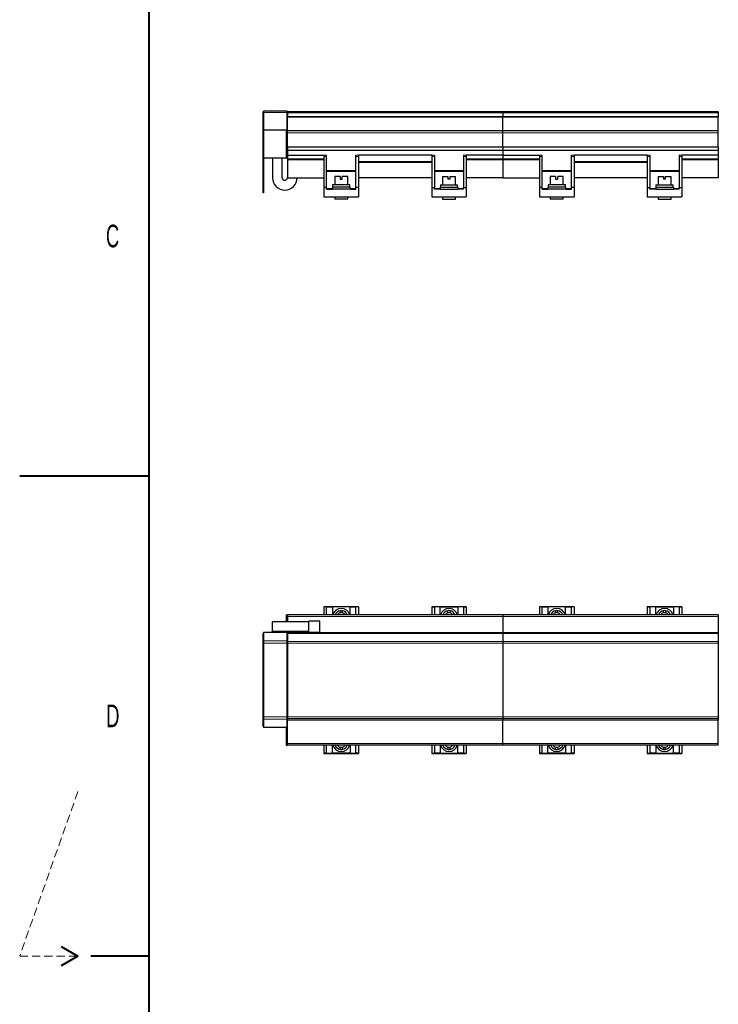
# Model space of a CAD drawing. Header units: millimetres. Extents: x 0 to 841, y 0 to 594.
# Tile 2 of 17: x 0 to 108, y 290 to 442. Entities that reach past the tile are written whole.
import ezdxf

# ---------------------------------------------------------------- set-up
doc = ezdxf.new("R2010")
doc.units = ezdxf.units.MM
doc.linetypes.add('HIDDEN', pattern=[1.905, 1.27, -0.635])
doc.styles.add('SLDTEXTSTYLE0', font='TXT', dxfattribs={"width": 0.605})

msp = doc.modelspace()

# ---------------------------------------------------------------- linework, layer by layer
at = {"color": 7, "linetype": 'Continuous', "lineweight": 40}
for p, q in [((20, 10), (20, 584)), ((0, 371.25), (20, 371.25)), ((6.4, 298.5), (9, 297)), ((9, 297), (6.4, 295.5)), ((20, 297), (11, 297))]:
    msp.add_line(p, q, dxfattribs=at)
at = {"color": 7, "linetype": 'Continuous', "lineweight": 30}
for p, q in [((37.7, 427.53), (37.6, 427.53)), ((37.6, 427.53), (37.6, 427.38)), ((37.6, 427.38), (37.6, 424.66)), ((41.37, 427.66), (37.7, 427.66)), ((37.7, 427.66), (37.7, 427.43)), ((37.7, 427.43), (37.7, 424.68)), ((41.37, 427.43), (41.37, 427.66)), ((41.37, 424.68), (41.37, 427.43)), ((41.4, 426.52), (41.37, 426.52)), ((74.7, 427.53), (41.4, 427.53)), ((41.4, 427.53), (41.4, 427.38)), ((41.4, 427.38), (41.4, 426.77)), ((74.7, 426.77), (41.4, 426.77)), ((41.4, 426.72), (41.4, 426.77)), ((74.7, 426.72), (41.4, 426.72)), ((41.4, 424.6), (41.4, 426.72)), ((74.7, 427.53), (74.7, 427.38)), ((74.7, 427.38), (74.7, 426.77)), ((74.7, 426.72), (74.7, 426.77)), ((74.7, 424.6), (74.7, 426.72)), ((108.03, 427.53), (74.73, 427.53)), ((74.73, 427.53), (74.73, 427.38)), ((74.73, 427.38), (74.73, 426.77)), ((108.03, 426.77), (74.73, 426.77)), ((74.73, 426.72), (74.73, 426.77)), ((108.03, 426.72), (74.73, 426.72)), ((74.73, 424.6), (74.73, 426.72)), ((108.03, 427.53), (108.03, 427.38)), ((108.03, 427.38), (108.03, 426.77)), ((108.03, 426.72), (108.03, 426.77)), ((108.03, 424.6), (108.03, 426.72)), ((41.37, 425.02), (41.4, 425.02)), ((37.7, 424.66), (37.6, 424.66)), ((37.6, 424.66), (37.6, 420.38)), ((37.7, 424.68), (37.7, 420.37)), ((41.37, 424.68), (37.7, 424.68)), ((41.23, 424.58), (41.23, 424.31)), ((41.23, 424.58), (41.37, 424.58)), ((41.23, 424.31), (41.23, 422.08)), ((41.37, 424.58), (41.37, 424.68)), ((41.37, 424.58), (41.37, 424.31)), ((41.37, 424.31), (41.37, 422.08)), ((41.4, 424.58), (41.4, 424.6)), ((74.7, 424.58), (41.4, 424.58)), ((41.4, 424.31), (41.4, 424.58)), ((41.4, 422.08), (41.4, 424.31)), ((74.7, 424.58), (74.7, 424.6)), ((74.7, 424.31), (74.7, 424.58)), ((74.7, 422.08), (74.7, 424.31)), ((74.73, 424.58), (74.73, 424.6)), ((108.03, 424.58), (74.73, 424.58)), ((74.73, 424.31), (74.73, 424.58)), ((74.73, 422.08), (74.73, 424.31)), ((108.03, 424.58), (108.03, 424.6)), ((108.03, 424.31), (108.03, 424.58)), ((108.03, 422.08), (108.03, 424.31)), ((41.23, 422.08), (41.37, 422.08)), ((41.23, 422.08), (41.23, 420.37)), ((41.37, 422.08), (41.37, 420.37)), ((74.7, 422.08), (41.4, 422.08)), ((41.4, 422.08), (41.4, 421.58)), ((74.7, 422.08), (74.7, 421.58)), ((108.03, 422.08), (74.73, 422.08)), ((74.73, 422.08), (74.73, 421.58)), ((108.03, 422.08), (108.03, 421.58)), ((37.7, 420.38), (37.6, 420.38)), ((37.6, 420.38), (37.6, 415.03)), ((37.7, 420.37), (37.7, 415.03)), ((41.37, 420.37), (37.7, 420.37)), ((39.1, 420.37), (39.1, 417.35)), ((40.6, 417.35), (40.6, 420.37)), ((41.23, 420.37), (41.37, 420.37)), ((74.7, 421.58), (41.4, 421.58)), ((41.4, 421.58), (41.4, 420.85)), ((41.4, 420.85), (47.05, 420.85)), ((41.4, 420.85), (41.4, 420.29)), ((41.4, 420.29), (41.4, 420.13)), ((41.4, 420.13), (41.4, 417.35)), ((47.05, 420.85), (47.05, 420.64)), ((47.05, 420.64), (47.05, 415.85)), ((47.45, 420.64), (47.45, 420.85)), ((47.45, 415.85), (47.45, 420.64)), ((51.98, 420.64), (51.98, 420.85)), ((51.98, 415.85), (51.98, 420.64)), ((52.38, 420.85), (52.38, 420.64)), ((63.72, 420.85), (52.38, 420.85)), ((52.38, 420.64), (52.38, 415.85)), ((63.72, 420.85), (63.72, 420.64)), ((63.72, 420.64), (63.72, 415.85)), ((64.12, 420.85), (64.12, 420.64)), ((64.12, 420.64), (64.12, 415.85)), ((68.65, 420.85), (68.65, 420.64)), ((68.65, 420.64), (68.65, 415.85)), ((69.05, 420.85), (69.05, 420.64)), ((74.7, 420.85), (69.05, 420.85)), ((69.05, 420.64), (69.05, 415.85)), ((74.7, 421.58), (74.7, 420.85)), ((74.7, 420.85), (74.7, 420.29)), ((74.7, 420.29), (74.7, 420.13)), ((74.7, 420.13), (74.7, 417.35)), ((108.03, 421.58), (74.73, 421.58)), ((74.73, 421.58), (74.73, 420.85)), ((74.73, 420.85), (80.38, 420.85)), ((74.73, 420.85), (74.73, 420.29)), ((74.73, 420.29), (74.73, 420.13)), ((74.73, 420.13), (74.73, 417.35)), ((80.38, 420.85), (80.38, 420.64)), ((80.38, 420.64), (80.38, 415.85)), ((80.78, 420.64), (80.78, 420.85)), ((80.78, 415.85), (80.78, 420.64)), ((85.32, 420.64), (85.32, 420.85)), ((85.32, 415.85), (85.32, 420.64)), ((85.72, 420.85), (85.72, 420.64)), ((97.05, 420.85), (85.72, 420.85)), ((85.72, 420.64), (85.72, 415.85)), ((97.05, 420.85), (97.05, 420.64)), ((97.05, 420.64), (97.05, 415.85)), ((97.45, 420.85), (97.45, 420.64)), ((97.45, 420.64), (97.45, 415.85)), ((101.98, 420.85), (101.98, 420.64)), ((101.98, 420.64), (101.98, 415.85)), ((102.38, 420.85), (102.38, 420.64)), ((108.03, 420.85), (102.38, 420.85)), ((102.38, 420.64), (102.38, 415.85)), ((108.03, 421.58), (108.03, 420.85)), ((108.03, 420.85), (108.03, 420.29)), ((108.03, 420.29), (108.03, 420.13)), ((108.03, 420.13), (108.03, 417.35)), ((41.4, 417.35), (47.05, 417.35)), ((48.72, 417.53), (48.72, 416.23)), ((49.55, 417.53), (48.72, 417.53)), ((49.55, 417.53), (49.55, 417.1)), ((49.55, 417.1), (49.89, 417.1)), ((49.89, 417.1), (49.89, 417.53)), ((50.72, 417.53), (49.89, 417.53)), ((50.72, 416.23), (50.72, 417.53)), ((63.72, 417.35), (52.38, 417.35)), ((65.38, 417.53), (65.38, 416.23)), ((65.38, 417.53), (66.21, 417.53)), ((66.21, 417.53), (66.21, 417.1)), ((66.55, 417.1), (66.21, 417.1)), ((66.55, 417.1), (66.55, 417.53)), ((66.55, 417.53), (67.38, 417.53)), ((67.38, 416.23), (67.38, 417.53)), ((74.7, 417.35), (69.05, 417.35)), ((74.73, 417.35), (80.38, 417.35)), ((82.05, 417.53), (82.05, 416.23)), ((82.88, 417.53), (82.05, 417.53)), ((82.88, 417.53), (82.88, 417.1)), ((82.88, 417.1), (83.22, 417.1)), ((83.22, 417.1), (83.22, 417.53)), ((84.05, 417.53), (83.22, 417.53)), ((84.05, 416.23), (84.05, 417.53)), ((97.05, 417.35), (85.72, 417.35)), ((98.72, 417.53), (98.72, 416.23)), ((98.72, 417.53), (99.55, 417.53)), ((99.55, 417.53), (99.55, 417.1)), ((99.89, 417.1), (99.55, 417.1)), ((99.89, 417.1), (99.89, 417.53)), ((99.89, 417.53), (100.72, 417.53)), ((100.72, 416.23), (100.72, 417.53)), ((108.03, 417.35), (102.38, 417.35)), ((47.45, 415.85), (47.05, 415.85)), ((47.05, 415.85), (47.05, 414.38)), ((47.45, 415.58), (47.45, 415.85)), ((47.45, 415.58), (48.35, 415.58)), ((51.08, 415.87), (48.35, 415.87)), ((48.35, 415.87), (48.35, 415.58)), ((51.08, 415.58), (48.35, 415.58)), ((48.38, 416.23), (48.38, 415.87)), ((51.05, 416.23), (48.38, 416.23)), ((51.05, 415.87), (51.05, 416.23)), ((51.08, 415.87), (51.08, 415.58)), ((51.08, 415.58), (51.98, 415.58)), ((51.98, 415.58), (51.98, 415.85)), ((52.38, 415.85), (51.98, 415.85)), ((52.38, 415.85), (52.38, 414.38)), ((63.72, 415.85), (64.12, 415.85)), ((63.72, 415.85), (63.72, 414.38)), ((64.12, 415.58), (64.12, 415.85)), ((65.02, 415.58), (64.12, 415.58)), ((65.02, 415.87), (65.02, 415.58)), ((65.02, 415.87), (67.75, 415.87)), ((65.02, 415.58), (67.75, 415.58)), ((65.05, 416.23), (65.05, 415.87)), ((65.05, 416.23), (67.72, 416.23)), ((67.72, 415.87), (67.72, 416.23)), ((67.75, 415.87), (67.75, 415.58)), ((68.65, 415.58), (67.75, 415.58)), ((68.65, 415.58), (68.65, 415.85)), ((68.65, 415.85), (69.05, 415.85)), ((69.05, 415.85), (69.05, 414.38)), ((80.38, 415.85), (80.38, 414.38)), ((80.78, 415.85), (80.38, 415.85)), ((80.78, 415.58), (80.78, 415.85)), ((80.78, 415.58), (81.68, 415.58)), ((84.42, 415.87), (81.68, 415.87)), ((81.68, 415.87), (81.68, 415.58)), ((84.42, 415.58), (81.68, 415.58)), ((81.72, 416.23), (81.72, 415.87)), ((84.38, 416.23), (81.72, 416.23)), ((84.38, 415.87), (84.38, 416.23)), ((84.42, 415.87), (84.42, 415.58)), ((84.42, 415.58), (85.32, 415.58)), ((85.32, 415.58), (85.32, 415.85)), ((85.72, 415.85), (85.32, 415.85)), ((85.72, 415.85), (85.72, 414.38)), ((97.05, 415.85), (97.05, 414.38)), ((97.05, 415.85), (97.45, 415.85)), ((97.45, 415.58), (97.45, 415.85)), ((98.35, 415.58), (97.45, 415.58)), ((98.35, 415.87), (101.08, 415.87)), ((98.35, 415.87), (98.35, 415.58)), ((98.35, 415.58), (101.08, 415.58)), ((98.38, 416.23), (98.38, 415.87)), ((98.38, 416.23), (101.05, 416.23)), ((101.05, 415.87), (101.05, 416.23)), ((101.08, 415.87), (101.08, 415.58)), ((101.98, 415.58), (101.08, 415.58)), ((101.98, 415.58), (101.98, 415.85)), ((101.98, 415.85), (102.38, 415.85)), ((102.38, 415.85), (102.38, 414.38)), ((37.7, 415.03), (37.6, 415.03)), ((47.05, 414.38), (52.38, 414.38)), ((48.72, 414.38), (48.72, 414.05)), ((50.72, 414.05), (48.72, 414.05)), ((50.72, 414.05), (50.72, 414.38)), ((63.72, 414.38), (69.05, 414.38)), ((65.38, 414.38), (65.38, 414.05)), ((65.38, 414.05), (67.38, 414.05)), ((67.38, 414.05), (67.38, 414.38)), ((80.38, 414.38), (85.72, 414.38)), ((82.05, 414.38), (82.05, 414.05)), ((84.05, 414.05), (82.05, 414.05)), ((84.05, 414.05), (84.05, 414.38)), ((97.05, 414.38), (102.38, 414.38)), ((98.72, 414.38), (98.72, 414.05)), ((98.72, 414.05), (100.72, 414.05)), ((100.72, 414.05), (100.72, 414.38)), ((52.38, 351.02), (47.05, 351.02)), ((47.05, 351.02), (47.05, 350.99)), ((47.45, 350.99), (47.05, 350.99)), ((47.05, 350.99), (47.05, 349.76)), ((47.45, 349.76), (47.45, 350.99)), ((47.45, 350.99), (48.35, 350.99)), ((47.45, 350.99), (47.45, 350.99)), ((48.35, 350.99), (48.35, 349.76)), ((51.08, 350.99), (48.35, 350.99)), ((49.55, 350.41), (49.55, 350.07)), ((49.89, 350.07), (49.89, 350.41)), ((51.08, 349.76), (51.08, 350.99)), ((51.08, 350.99), (51.98, 350.99)), ((52.38, 350.99), (51.98, 350.99)), ((51.98, 349.76), (51.98, 350.99)), ((51.98, 350.99), (51.98, 350.99)), ((52.38, 351.02), (52.38, 350.99)), ((52.38, 350.99), (52.38, 349.76)), ((69.05, 351.02), (63.72, 351.02)), ((63.72, 351.02), (63.72, 350.99)), ((63.72, 350.99), (64.12, 350.99)), ((63.72, 350.99), (63.72, 349.76)), ((64.12, 350.99), (64.12, 349.76)), ((65.02, 350.99), (64.12, 350.99)), ((64.12, 350.99), (64.12, 350.99)), ((65.02, 349.76), (65.02, 350.99)), ((65.02, 350.99), (67.75, 350.99)), ((66.21, 350.07), (66.21, 350.41)), ((66.55, 350.41), (66.55, 350.07)), ((67.75, 350.99), (67.75, 349.76)), ((68.65, 350.99), (67.75, 350.99)), ((68.65, 350.99), (69.05, 350.99)), ((68.65, 350.99), (68.65, 349.76)), ((68.65, 350.99), (68.65, 350.99)), ((69.05, 351.02), (69.05, 350.99)), ((69.05, 350.99), (69.05, 349.76)), ((85.72, 351.02), (80.38, 351.02)), ((80.38, 351.02), (80.38, 350.99)), ((80.78, 350.99), (80.38, 350.99)), ((80.38, 350.99), (80.38, 349.76)), ((80.78, 349.76), (80.78, 350.99)), ((80.78, 350.99), (81.68, 350.99)), ((80.78, 350.99), (80.78, 350.99)), ((81.68, 350.99), (81.68, 349.76)), ((84.42, 350.99), (81.68, 350.99)), ((82.88, 350.41), (82.88, 350.07)), ((83.22, 350.07), (83.22, 350.41)), ((84.42, 349.76), (84.42, 350.99)), ((84.42, 350.99), (85.32, 350.99)), ((85.72, 350.99), (85.32, 350.99)), ((85.32, 349.76), (85.32, 350.99)), ((85.32, 350.99), (85.32, 350.99)), ((85.72, 351.02), (85.72, 350.99)), ((85.72, 350.99), (85.72, 349.76)), ((102.38, 351.02), (97.05, 351.02)), ((97.05, 351.02), (97.05, 350.99)), ((97.05, 350.99), (97.45, 350.99)), ((97.05, 350.99), (97.05, 349.76)), ((97.45, 350.99), (97.45, 349.76)), ((98.35, 350.99), (97.45, 350.99)), ((97.45, 350.99), (97.45, 350.99)), ((98.35, 349.76), (98.35, 350.99)), ((98.35, 350.99), (101.08, 350.99)), ((99.55, 350.07), (99.55, 350.41)), ((99.89, 350.41), (99.89, 350.07)), ((101.08, 350.99), (101.08, 349.76)), ((101.98, 350.99), (101.08, 350.99)), ((101.98, 350.99), (102.38, 350.99)), ((101.98, 350.99), (101.98, 349.76)), ((101.98, 350.99), (101.98, 350.99)), ((102.38, 351.02), (102.38, 350.99)), ((102.38, 350.99), (102.38, 349.76)), ((39.1, 347.19), (39.1, 348.69)), ((44.73, 348.69), (39.1, 348.69)), ((41.23, 349.76), (41.23, 349.49)), ((41.23, 349.76), (41.37, 349.76)), ((41.23, 349.49), (41.23, 348.69)), ((41.37, 349.76), (41.37, 349.49)), ((41.37, 349.49), (41.37, 348.69)), ((74.7, 349.76), (41.4, 349.76)), ((41.4, 349.76), (41.4, 349.49)), ((41.4, 349.49), (41.4, 348.69)), ((46.4, 348.78), (44.73, 348.78)), ((44.73, 348.69), (44.73, 348.78)), ((44.73, 348.31), (44.73, 348.69)), ((46.4, 347.11), (46.4, 348.78)), ((74.7, 349.76), (74.7, 349.49)), ((74.7, 349.49), (74.7, 347.02)), ((108.03, 349.76), (74.73, 349.76)), ((74.73, 349.76), (74.73, 349.49)), ((74.73, 349.49), (74.73, 347.02)), ((108.03, 349.76), (108.03, 349.49)), ((108.03, 349.49), (108.03, 347.02)), ((44.73, 347.19), (39.1, 347.19)), ((41.23, 347.19), (41.23, 347.04)), ((41.37, 347.19), (41.37, 347.04)), ((41.4, 347.19), (41.4, 347.02)), ((44.73, 347.58), (44.73, 348.31)), ((44.73, 347.19), (44.73, 347.58)), ((44.73, 347.11), (44.73, 347.19)), ((44.73, 347.11), (46.4, 347.11)), ((37.7, 346.9), (37.6, 346.9)), ((37.6, 346.9), (37.6, 345.63)), ((37.6, 345.63), (37.6, 345.39)), ((41.37, 347.04), (37.7, 347.04)), ((37.7, 347.04), (37.7, 345.75)), ((37.7, 345.75), (37.7, 345.39)), ((41.37, 345.75), (41.37, 347.04)), ((41.37, 345.39), (41.37, 345.75)), ((41.4, 347.02), (41.4, 346.9)), ((41.4, 346.9), (41.4, 345.63)), ((41.4, 345.63), (41.4, 345.39)), ((74.7, 347.02), (74.7, 346.9)), ((74.7, 346.9), (74.7, 345.63)), ((74.7, 345.63), (74.7, 345.39)), ((74.73, 347.02), (74.73, 346.9)), ((74.73, 346.9), (74.73, 345.63)), ((74.73, 345.63), (74.73, 345.39)), ((108.03, 347.02), (108.03, 346.9)), ((108.03, 346.9), (108.03, 345.63)), ((108.03, 345.63), (108.03, 345.39)), ((37.6, 345.39), (37.6, 334)), ((37.7, 345.39), (37.7, 334)), ((41.37, 334), (41.37, 345.39)), ((41.4, 345.39), (41.4, 334)), ((74.7, 345.39), (74.7, 334)), ((74.73, 345.39), (74.73, 334)), ((108.03, 345.39), (108.03, 334)), ((37.6, 334), (37.6, 333.76)), ((37.6, 333.76), (37.6, 332.49)), ((37.7, 334), (37.7, 333.64)), ((37.7, 333.64), (37.7, 332.35)), ((41.37, 333.64), (41.37, 334)), ((41.37, 332.35), (41.37, 333.64)), ((41.4, 334), (41.4, 333.76)), ((41.4, 333.76), (41.4, 333.48)), ((41.4, 329.89), (41.4, 333.48)), ((74.7, 333.48), (41.4, 333.48)), ((74.7, 334), (74.7, 333.76)), ((74.7, 333.76), (74.7, 333.48)), ((74.7, 329.89), (74.7, 333.48)), ((74.73, 334), (74.73, 333.76)), ((74.73, 333.76), (74.73, 333.48)), ((74.73, 329.89), (74.73, 333.48)), ((108.03, 333.48), (74.73, 333.48)), ((108.03, 334), (108.03, 333.76)), ((108.03, 333.76), (108.03, 333.48)), ((108.03, 329.89), (108.03, 333.48)), ((37.7, 332.49), (37.6, 332.49)), ((41.37, 332.35), (37.7, 332.35)), ((41.23, 332.35), (41.23, 329.89)), ((41.37, 332.35), (41.37, 329.89)), ((41.23, 329.89), (41.23, 329.63)), ((41.23, 329.63), (41.37, 329.63)), ((41.37, 329.89), (41.37, 329.63)), ((41.4, 329.63), (41.4, 329.89)), ((74.7, 329.63), (41.4, 329.63)), ((47.05, 329.63), (47.05, 328.4)), ((47.45, 328.4), (47.45, 329.63)), ((48.35, 328.4), (48.35, 329.63)), ((49.55, 328.98), (49.55, 329.32)), ((49.89, 329.32), (49.89, 328.98)), ((51.08, 329.63), (51.08, 328.4)), ((51.98, 328.4), (51.98, 329.63)), ((52.38, 329.63), (52.38, 328.4)), ((63.72, 329.63), (63.72, 328.4)), ((64.12, 329.63), (64.12, 328.4)), ((65.02, 329.63), (65.02, 328.4)), ((66.21, 329.32), (66.21, 328.98)), ((66.55, 328.98), (66.55, 329.32)), ((67.75, 328.4), (67.75, 329.63)), ((68.65, 329.63), (68.65, 328.4)), ((69.05, 329.63), (69.05, 328.4)), ((74.7, 329.63), (74.7, 329.89)), ((74.73, 329.63), (74.73, 329.89)), ((108.03, 329.63), (74.73, 329.63)), ((80.38, 329.63), (80.38, 328.4)), ((80.78, 328.4), (80.78, 329.63)), ((81.68, 328.4), (81.68, 329.63)), ((82.88, 328.98), (82.88, 329.32)), ((83.22, 329.32), (83.22, 328.98)), ((84.42, 329.63), (84.42, 328.4)), ((85.32, 328.4), (85.32, 329.63)), ((85.72, 329.63), (85.72, 328.4)), ((97.05, 329.63), (97.05, 328.4)), ((97.45, 329.63), (97.45, 328.4)), ((98.35, 329.63), (98.35, 328.4)), ((99.55, 329.32), (99.55, 328.98)), ((99.89, 328.98), (99.89, 329.32)), ((101.08, 328.4), (101.08, 329.63)), ((101.98, 329.63), (101.98, 328.4)), ((102.38, 329.63), (102.38, 328.4)), ((108.03, 329.63), (108.03, 329.89)), ((47.45, 328.4), (47.05, 328.4)), ((47.05, 328.4), (47.05, 328.36)), ((47.05, 328.36), (52.38, 328.36)), ((47.45, 328.4), (48.35, 328.4)), ((47.45, 328.4), (47.45, 328.4)), ((51.08, 328.4), (48.35, 328.4)), ((51.08, 328.4), (51.98, 328.4)), ((52.38, 328.4), (51.98, 328.4)), ((51.98, 328.4), (51.98, 328.4)), ((52.38, 328.4), (52.38, 328.36)), ((63.72, 328.4), (64.12, 328.4)), ((63.72, 328.4), (63.72, 328.36)), ((63.72, 328.36), (69.05, 328.36)), ((65.02, 328.4), (64.12, 328.4)), ((64.12, 328.4), (64.12, 328.4)), ((65.02, 328.4), (67.75, 328.4)), ((68.65, 328.4), (67.75, 328.4)), ((68.65, 328.4), (69.05, 328.4)), ((68.65, 328.4), (68.65, 328.4)), ((69.05, 328.4), (69.05, 328.36)), ((80.78, 328.4), (80.38, 328.4)), ((80.38, 328.4), (80.38, 328.36)), ((80.38, 328.36), (85.72, 328.36)), ((80.78, 328.4), (81.68, 328.4)), ((80.78, 328.4), (80.78, 328.4)), ((84.42, 328.4), (81.68, 328.4)), ((84.42, 328.4), (85.32, 328.4)), ((85.72, 328.4), (85.32, 328.4)), ((85.32, 328.4), (85.32, 328.4)), ((85.72, 328.4), (85.72, 328.36)), ((97.05, 328.4), (97.45, 328.4)), ((97.05, 328.4), (97.05, 328.36)), ((97.05, 328.36), (102.38, 328.36)), ((98.35, 328.4), (97.45, 328.4)), ((97.45, 328.4), (97.45, 328.4)), ((98.35, 328.4), (101.08, 328.4)), ((101.98, 328.4), (101.08, 328.4)), ((101.98, 328.4), (102.38, 328.4)), ((101.98, 328.4), (101.98, 328.4)), ((102.38, 328.4), (102.38, 328.36))]:
    msp.add_line(p, q, dxfattribs=at)
at = {"color": 8, "linetype": 'Continuous', "lineweight": 15}
for p, q in [((37.7, 427.38), (37.6, 427.38)), ((41.37, 427.43), (37.7, 427.43)), ((74.7, 427.38), (41.4, 427.38)), ((108.03, 427.38), (74.73, 427.38)), ((41.23, 424.31), (41.37, 424.31)), ((74.7, 424.6), (41.4, 424.6)), ((74.7, 424.31), (41.4, 424.31)), ((108.03, 424.6), (74.73, 424.6)), ((108.03, 424.31), (74.73, 424.31)), ((41.4, 420.29), (47.05, 420.29)), ((41.4, 420.13), (47.05, 420.13)), ((47.45, 420.85), (47.05, 420.85)), ((47.45, 420.64), (47.05, 420.64)), ((52.38, 420.85), (51.98, 420.85)), ((52.38, 420.64), (51.98, 420.64)), ((63.72, 420.85), (64.12, 420.85)), ((63.72, 420.64), (64.12, 420.64)), ((68.65, 420.85), (69.05, 420.85)), ((68.65, 420.64), (69.05, 420.64)), ((74.7, 420.29), (69.05, 420.29)), ((74.7, 420.13), (69.05, 420.13)), ((74.73, 420.29), (80.38, 420.29)), ((74.73, 420.13), (80.38, 420.13)), ((80.78, 420.85), (80.38, 420.85)), ((80.78, 420.64), (80.38, 420.64)), ((85.72, 420.85), (85.32, 420.85)), ((85.72, 420.64), (85.32, 420.64)), ((97.05, 420.85), (97.45, 420.85)), ((97.05, 420.64), (97.45, 420.64)), ((101.98, 420.85), (102.38, 420.85)), ((101.98, 420.64), (102.38, 420.64)), ((108.03, 420.29), (102.38, 420.29)), ((108.03, 420.13), (102.38, 420.13)), ((63.72, 419.84), (52.38, 419.84)), ((63.72, 419.68), (52.38, 419.68)), ((97.05, 419.84), (85.72, 419.84)), ((97.05, 419.68), (85.72, 419.68)), ((47.45, 418.44), (51.98, 418.44)), ((47.45, 418.33), (51.98, 418.33)), ((68.65, 418.44), (64.12, 418.44)), ((68.65, 418.33), (64.12, 418.33)), ((80.78, 418.44), (85.32, 418.44)), ((80.78, 418.33), (85.32, 418.33)), ((101.98, 418.44), (97.45, 418.44)), ((101.98, 418.33), (97.45, 418.33)), ((47.45, 415.69), (48.35, 415.69)), ((51.08, 415.69), (51.98, 415.69)), ((65.02, 415.69), (64.12, 415.69)), ((68.65, 415.69), (67.75, 415.69)), ((80.78, 415.69), (81.68, 415.69)), ((84.42, 415.69), (85.32, 415.69)), ((98.35, 415.69), (97.45, 415.69)), ((101.98, 415.69), (101.08, 415.69)), ((41.23, 349.49), (41.37, 349.49)), ((74.7, 349.49), (41.4, 349.49)), ((108.03, 349.49), (74.73, 349.49)), ((37.7, 345.63), (37.6, 345.63)), ((41.37, 345.75), (37.7, 345.75)), ((74.7, 347.02), (41.4, 347.02)), ((74.7, 346.9), (41.4, 346.9)), ((74.7, 345.63), (41.4, 345.63)), ((108.03, 347.02), (74.73, 347.02)), ((108.03, 346.9), (74.73, 346.9)), ((108.03, 345.63), (74.73, 345.63)), ((37.7, 345.39), (37.6, 345.39)), ((41.37, 345.39), (37.7, 345.39)), ((74.7, 345.39), (41.4, 345.39)), ((108.03, 345.39), (74.73, 345.39)), ((37.7, 334), (37.6, 334)), ((37.7, 333.76), (37.6, 333.76)), ((41.37, 334), (37.7, 334)), ((41.37, 333.64), (37.7, 333.64)), ((74.7, 334), (41.4, 334)), ((74.7, 333.76), (41.4, 333.76)), ((108.03, 334), (74.73, 334)), ((108.03, 333.76), (74.73, 333.76)), ((41.23, 329.89), (41.37, 329.89)), ((74.7, 329.89), (41.4, 329.89)), ((108.03, 329.89), (74.73, 329.89))]:
    msp.add_line(p, q, dxfattribs=at)
at = {"color": 7, "linetype": 'HIDDEN', "lineweight": 15}
for p, q in [((9, 322.46), (0, 297)), ((0, 297), (9, 297))]:
    msp.add_line(p, q, dxfattribs=at)
at = {"color": 7, "linetype": 'Continuous', "lineweight": 30}
for centre, radius, start, end in [((41, 417.35), 1.9, 180, 0), ((41, 417.35), 0.4, 180, 0), ((49.72, 349.43), 1.33, 14.4775, 165.5225), ((49.72, 349.43), 1, 99.7878, 160.5288), ((49.72, 349.43), 1, 80.2122, 99.7878), ((49.72, 349.43), 1, 19.4712, 80.2122), ((66.38, 349.43), 1.33, 14.4775, 165.5225), ((66.38, 349.43), 1, 99.7878, 160.5288), ((66.38, 349.43), 1, 80.2122, 99.7878), ((66.38, 349.43), 1, 19.4712, 80.2122), ((83.05, 349.43), 1.33, 14.4775, 165.5225), ((83.05, 349.43), 1, 99.7878, 160.5288), ((83.05, 349.43), 1, 80.2122, 99.7878), ((83.05, 349.43), 1, 19.4712, 80.2122), ((99.72, 349.43), 1.33, 14.4775, 165.5225), ((99.72, 349.43), 1, 99.7878, 160.5288), ((99.72, 349.43), 1, 80.2122, 99.7878), ((99.72, 349.43), 1, 19.4712, 80.2122), ((49.72, 349.43), 0.667, 104.7736, 150), ((49.72, 349.43), 0.667, 75.2264, 104.7736), ((49.72, 349.43), 0.667, 30, 75.2264), ((66.38, 349.43), 0.667, 104.7736, 150), ((66.38, 349.43), 0.667, 75.2264, 104.7736), ((66.38, 349.43), 0.667, 30, 75.2264), ((83.05, 349.43), 0.667, 104.7736, 150), ((83.05, 349.43), 0.667, 75.2264, 104.7736), ((83.05, 349.43), 0.667, 30, 75.2264), ((99.72, 349.43), 0.667, 104.7736, 150), ((99.72, 349.43), 0.667, 75.2264, 104.7736), ((99.72, 349.43), 0.667, 30, 75.2264), ((49.72, 329.96), 1.33, 194.4775, 345.5225), ((49.72, 329.96), 1, 199.4712, 260.2122), ((49.72, 329.96), 0.667, 210, 255.2264), ((49.72, 329.96), 0.667, 255.2264, 284.7736), ((49.72, 329.96), 1, 260.2122, 279.7878), ((49.72, 329.96), 0.667, 284.7736, 330), ((49.72, 329.96), 1, 279.7878, 340.5288), ((66.38, 329.96), 1.33, 194.4775, 345.5225), ((66.38, 329.96), 1, 199.4712, 260.2122), ((66.38, 329.96), 0.667, 210, 255.2264), ((66.38, 329.96), 0.667, 255.2264, 284.7736), ((66.38, 329.96), 1, 260.2122, 279.7878), ((66.38, 329.96), 0.667, 284.7736, 330), ((66.38, 329.96), 1, 279.7878, 340.5288), ((83.05, 329.96), 1.33, 194.4775, 345.5225), ((83.05, 329.96), 1, 199.4712, 260.2122), ((83.05, 329.96), 0.667, 210, 255.2264), ((83.05, 329.96), 0.667, 255.2264, 284.7736), ((83.05, 329.96), 1, 260.2122, 279.7878), ((83.05, 329.96), 0.667, 284.7736, 330), ((83.05, 329.96), 1, 279.7878, 340.5288), ((99.72, 329.96), 1.33, 194.4775, 345.5225), ((99.72, 329.96), 1, 199.4712, 260.2122), ((99.72, 329.96), 0.667, 210, 255.2264), ((99.72, 329.96), 0.667, 255.2264, 284.7736), ((99.72, 329.96), 1, 260.2122, 279.7878), ((99.72, 329.96), 0.667, 284.7736, 330), ((99.72, 329.96), 1, 279.7878, 340.5288)]:
    msp.add_arc(centre, radius, start, end, dxfattribs=at)

# ---------------------------------------------------------------- texts
at = {"color": 7, "linetype": 'Continuous', "lineweight": 0, "char_height": 3.5, "attachment_point": 1, "style": 'SLDTEXTSTYLE0'}
for s, insert in [('C', (13.34, 410.09)), ('D', (13.38, 335.9))]:
    msp.add_mtext(s, dxfattribs=dict(at, insert=insert))

doc.saveas('drawing.dxf')
